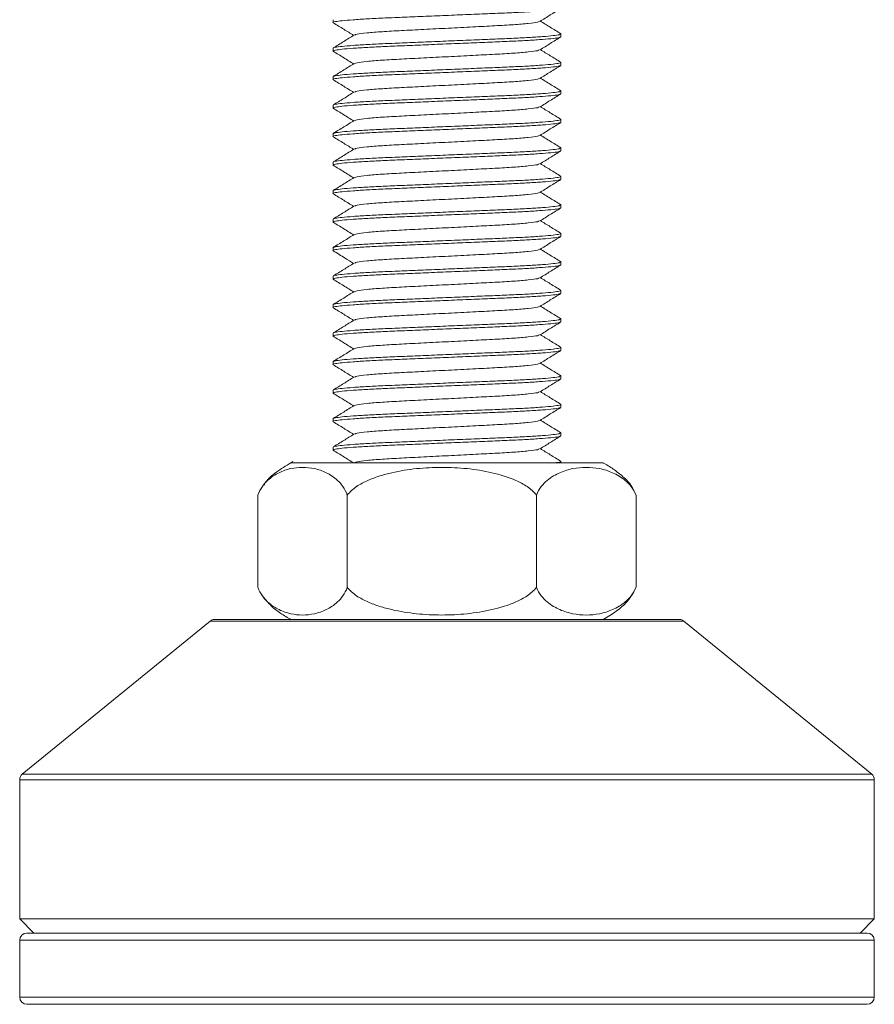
# Model space of a CAD drawing. Header units: millimetres. Extents: x 119 to 206, y 60 to 181.
# Tile 1 of 5: x 119 to 149, y 60 to 94. Entities that reach past the tile are written whole.
import ezdxf

# ---------------------------------------------------------------- set-up
doc = ezdxf.new("R2010")
doc.units = ezdxf.units.MM

msp = doc.modelspace()

# ---------------------------------------------------------------- linework, layer by layer
at = {"color": 7, "linetype": 'Continuous', "lineweight": 15}
for p, q in [((130.325, 94.428), (130.325, 94.328)), ((138.304, 93.938), (138.324, 93.931)), ((138.325, 93.828), (138.325, 93.928)), ((130.325, 93.431), (130.33, 93.428)), ((130.325, 93.428), (130.325, 93.328)), ((138.325, 92.828), (138.325, 92.928)), ((130.325, 92.431), (130.33, 92.428)), ((130.325, 92.428), (130.325, 92.328)), ((138.304, 91.938), (138.324, 91.931)), ((138.325, 91.828), (138.325, 91.928)), ((130.325, 91.431), (130.33, 91.428)), ((130.325, 91.428), (130.325, 91.328)), ((138.305, 90.937), (138.324, 90.931)), ((138.325, 90.828), (138.325, 90.928)), ((130.325, 90.431), (130.33, 90.428)), ((130.325, 90.428), (130.325, 90.328)), ((138.305, 89.937), (138.324, 89.931)), ((138.325, 89.828), (138.325, 89.928)), ((130.325, 89.431), (130.33, 89.428)), ((130.325, 89.428), (130.325, 89.328)), ((138.325, 88.828), (138.325, 88.928)), ((130.325, 88.431), (130.33, 88.428)), ((130.325, 88.428), (130.325, 88.328)), ((138.303, 87.938), (138.324, 87.931)), ((138.325, 87.828), (138.325, 87.928)), ((130.325, 87.431), (130.33, 87.428)), ((130.325, 87.428), (130.325, 87.328)), ((138.305, 86.937), (138.324, 86.931)), ((138.325, 86.828), (138.325, 86.928)), ((130.325, 86.431), (130.33, 86.428)), ((130.325, 86.428), (130.325, 86.328)), ((138.304, 85.938), (138.324, 85.931)), ((138.325, 85.828), (138.325, 85.928)), ((130.325, 85.431), (130.33, 85.428)), ((130.325, 85.428), (130.325, 85.328)), ((138.302, 84.938), (138.324, 84.931)), ((138.325, 84.828), (138.325, 84.928)), ((130.325, 84.431), (130.33, 84.428)), ((130.325, 84.428), (130.325, 84.328)), ((138.325, 83.828), (138.325, 83.928)), ((130.325, 83.431), (130.33, 83.428)), ((130.325, 83.428), (130.325, 83.328)), ((138.305, 82.937), (138.324, 82.931)), ((138.325, 82.828), (138.325, 82.928)), ((130.325, 82.431), (130.33, 82.428)), ((130.325, 82.428), (130.325, 82.328)), ((138.305, 81.937), (138.324, 81.931)), ((138.325, 81.828), (138.325, 81.928)), ((130.325, 81.431), (130.33, 81.428)), ((130.325, 81.428), (130.325, 81.328)), ((138.304, 80.938), (138.324, 80.931)), ((138.325, 80.828), (138.325, 80.928)), ((130.325, 80.431), (130.33, 80.428)), ((130.325, 80.428), (130.325, 80.328)), ((138.325, 79.828), (138.325, 79.928)), ((130.325, 79.431), (130.33, 79.428)), ((130.325, 79.428), (130.325, 79.328)), ((139.813, 78.881), (128.837, 78.881)), ((138.304, 78.937), (138.324, 78.931)), ((138.325, 78.881), (138.325, 78.928)), ((127.689, 77.745), (127.689, 74.516)), ((127.827, 78.014), (127.794, 77.97)), ((130.826, 77.745), (130.826, 74.516)), ((137.462, 77.745), (137.462, 74.516)), ((140.849, 77.963), (140.961, 77.745)), ((140.961, 77.745), (140.961, 74.516)), ((140.823, 74.247), (140.961, 74.516)), ((126.006, 73.324), (119.417, 67.956)), ((126.164, 73.381), (134.325, 73.381)), ((134.325, 73.381), (142.486, 73.381)), ((149.233, 67.956), (142.644, 73.324)), ((119.325, 67.762), (119.325, 62.881)), ((149.325, 62.881), (149.325, 67.762)), ((119.325, 62.881), (119.825, 62.381)), ((119.325, 62.881), (149.325, 62.881)), ((148.825, 62.381), (149.325, 62.881)), ((119.575, 62.381), (134.325, 62.381)), ((134.325, 62.381), (149.075, 62.381)), ((119.325, 62.131), (119.325, 60.131)), ((149.325, 60.131), (149.325, 62.131)), ((134.325, 59.881), (119.575, 59.881)), ((149.075, 59.881), (134.325, 59.881))]:
    msp.add_line(p, q, dxfattribs=at)
at = {"color": 8, "linetype": 'Continuous', "lineweight": 15}
for p, q in [((134.325, 73.324), (126.006, 73.324)), ((142.644, 73.324), (134.325, 73.324)), ((134.325, 67.762), (119.325, 67.762)), ((119.417, 67.956), (134.325, 67.956)), ((134.325, 67.956), (149.233, 67.956)), ((149.325, 67.762), (134.325, 67.762)), ((134.325, 62.131), (119.325, 62.131)), ((149.325, 62.131), (134.325, 62.131)), ((119.325, 60.131), (134.325, 60.131)), ((134.325, 60.131), (149.325, 60.131))]:
    msp.add_line(p, q, dxfattribs=at)
at = {"color": 7, "linetype": 'Continuous', "lineweight": 15}
for centre, start, end in [((126.164, 73.131), 90, 129.1737), ((142.486, 73.131), 50.8263, 90), ((119.575, 67.762), 129.1737, 180), ((149.075, 67.762), 0, 50.8263), ((119.575, 62.131), 90, 180), ((149.075, 62.131), 0, 90), ((119.575, 60.131), 180, 270), ((149.075, 60.131), 270, 0)]:
    msp.add_arc(centre, 0.25, start, end, dxfattribs=at)
for points, knots in [([(138.3, 94.819), (138.292, 94.813), (138.271, 94.798), (138.066, 94.769), (137.704, 94.736), (137.204, 94.703), (136.606, 94.673), (135.926, 94.645), (135.178, 94.614), (134.383, 94.581), (133.586, 94.547), (132.832, 94.516), (132.141, 94.488), (131.528, 94.458), (131.013, 94.425), (130.622, 94.392), (130.397, 94.359), (130.304, 94.34), (130.328, 94.329), (130.33, 94.328)], [0, 0, 0, 0, 0.037962, 0.102247, 0.167394, 0.232107, 0.295142, 0.356793, 0.420516, 0.485518, 0.550519, 0.614243, 0.675893, 0.738928, 0.803641, 0.868788, 0.933073, 0.995301, 1, 1, 1, 1]), ([(137.584, 94.367), (137.707, 94.443), (137.951, 94.594), (138.195, 94.744), (138.318, 94.82)], [0, 0, 0, 0, 0.499909, 1, 1, 1, 1]), ([(130.334, 94.319), (130.456, 94.243), (130.694, 94.097), (130.932, 93.95), (131.048, 93.878)], [0, 0, 0, 0, 0.5134861, 1, 1, 1, 1]), ([(137.56, 94.367), (137.547, 94.358), (137.513, 94.337), (137.207, 94.297), (136.694, 94.253), (136.018, 94.214), (135.232, 94.175), (134.373, 94.131), (133.511, 94.086), (132.715, 94.047), (132.024, 94.008), (131.489, 93.964), (131.153, 93.923), (131.104, 93.899), (131.084, 93.889)], [0, 0, 0, 0, 0.056282, 0.145205, 0.234129, 0.320008, 0.405887, 0.49481, 0.583734, 0.669613, 0.755492, 0.844415, 0.933339, 1, 1, 1, 1]), ([(138.318, 93.937), (138.196, 94.013), (137.957, 94.16), (137.718, 94.307), (137.602, 94.378)], [0, 0, 0, 0, 0.512355, 1, 1, 1, 1]), ([(138.301, 93.82), (138.293, 93.814), (138.272, 93.798), (138.066, 93.769), (137.704, 93.736), (137.204, 93.703), (136.606, 93.673), (135.926, 93.645), (135.178, 93.614), (134.383, 93.581), (133.586, 93.547), (132.832, 93.516), (132.141, 93.488), (131.528, 93.458), (131.013, 93.425), (130.622, 93.392), (130.397, 93.359), (130.304, 93.34), (130.328, 93.329), (130.33, 93.328)], [0, 0, 0, 0, 0.03875, 0.102983, 0.168076, 0.232736, 0.295719, 0.35732, 0.420991, 0.485939, 0.550887, 0.614559, 0.676159, 0.739142, 0.803802, 0.868896, 0.933128, 0.995305, 1, 1, 1, 1]), ([(131.065, 93.889), (130.943, 93.814), (130.698, 93.663), (130.454, 93.512), (130.332, 93.437)], [0, 0, 0, 0, 0.499911, 1, 1, 1, 1]), ([(138.32, 93.928), (138.31, 93.92), (138.288, 93.901), (138.068, 93.869), (137.703, 93.836), (137.205, 93.803), (136.606, 93.773), (135.926, 93.745), (135.178, 93.714), (134.383, 93.681), (133.586, 93.647), (132.832, 93.616), (132.141, 93.588), (131.528, 93.558), (131.011, 93.525), (130.627, 93.492), (130.394, 93.462), (130.359, 93.445), (130.345, 93.437)], [0, 0, 0, 0, 0.057495, 0.121743, 0.186852, 0.251527, 0.314525, 0.376141, 0.439827, 0.504791, 0.569755, 0.633441, 0.695056, 0.758054, 0.82273, 0.887839, 0.952087, 1, 1, 1, 1]), ([(137.585, 93.368), (137.707, 93.443), (137.952, 93.594), (138.196, 93.745), (138.318, 93.82)], [0, 0, 0, 0, 0.4999105, 1, 1, 1, 1]), ([(130.332, 93.32), (130.454, 93.244), (130.693, 93.097), (130.931, 92.95), (131.048, 92.878)], [0, 0, 0, 0, 0.512417, 1, 1, 1, 1]), ([(137.561, 93.367), (137.548, 93.359), (137.514, 93.337), (137.207, 93.297), (136.694, 93.253), (136.018, 93.214), (135.232, 93.175), (134.373, 93.131), (133.511, 93.086), (132.715, 93.047), (132.024, 93.008), (131.489, 92.964), (131.153, 92.923), (131.105, 92.9), (131.084, 92.89)], [0, 0, 0, 0, 0.057154, 0.146041, 0.234928, 0.320772, 0.406616, 0.495503, 0.58439, 0.670234, 0.756078, 0.844965, 0.933853, 1, 1, 1, 1]), ([(138.316, 92.938), (138.193, 93.014), (137.956, 93.16), (137.718, 93.307), (137.602, 93.378)], [0, 0, 0, 0, 0.513821, 1, 1, 1, 1]), ([(138.299, 92.819), (138.291, 92.813), (138.27, 92.797), (138.066, 92.769), (137.704, 92.736), (137.204, 92.703), (136.606, 92.673), (135.926, 92.645), (135.178, 92.614), (134.383, 92.581), (133.586, 92.547), (132.832, 92.516), (132.141, 92.488), (131.528, 92.458), (131.013, 92.425), (130.622, 92.392), (130.397, 92.359), (130.304, 92.34), (130.328, 92.329), (130.33, 92.328)], [0, 0, 0, 0, 0.0364405, 0.1008274, 0.1660773, 0.2308928, 0.294027, 0.3557754, 0.4195995, 0.484704, 0.5498084, 0.6136325, 0.6753809, 0.7385152, 0.8033307, 0.8685805, 0.9329674, 0.9952933, 1, 1, 1, 1]), ([(131.065, 92.889), (130.943, 92.814), (130.699, 92.663), (130.454, 92.513), (130.332, 92.437)], [0, 0, 0, 0, 0.499915, 1, 1, 1, 1]), ([(138.32, 92.928), (138.31, 92.92), (138.288, 92.901), (138.068, 92.869), (137.703, 92.836), (137.205, 92.803), (136.606, 92.773), (135.926, 92.745), (135.178, 92.714), (134.383, 92.681), (133.586, 92.647), (132.832, 92.616), (132.141, 92.588), (131.528, 92.558), (131.011, 92.525), (130.628, 92.492), (130.395, 92.462), (130.36, 92.445), (130.345, 92.438)], [0, 0, 0, 0, 0.0575273, 0.1218115, 0.1869573, 0.2516694, 0.314703, 0.3763529, 0.4400752, 0.5050758, 0.5700764, 0.6337986, 0.6954486, 0.7584821, 0.8231942, 0.88834, 0.9526242, 1, 1, 1, 1]), ([(137.583, 92.367), (137.706, 92.442), (137.95, 92.593), (138.194, 92.744), (138.317, 92.819)], [0, 0, 0, 0, 0.499924, 1, 1, 1, 1]), ([(130.332, 92.32), (130.454, 92.244), (130.693, 92.097), (130.931, 91.95), (131.048, 91.878)], [0, 0, 0, 0, 0.512371, 1, 1, 1, 1]), ([(137.559, 92.366), (137.546, 92.358), (137.512, 92.336), (137.207, 92.297), (136.694, 92.253), (136.018, 92.214), (135.232, 92.175), (134.373, 92.131), (133.511, 92.086), (132.715, 92.047), (132.024, 92.008), (131.49, 91.964), (131.155, 91.923), (131.107, 91.9), (131.086, 91.89)], [0, 0, 0, 0, 0.055251, 0.144449, 0.233646, 0.319789, 0.405932, 0.49513, 0.584327, 0.67047, 0.756614, 0.845811, 0.935008, 1, 1, 1, 1]), ([(138.318, 91.937), (138.195, 92.013), (137.957, 92.16), (137.718, 92.307), (137.602, 92.378)], [0, 0, 0, 0, 0.512435, 1, 1, 1, 1]), ([(138.32, 91.928), (138.31, 91.92), (138.288, 91.901), (138.068, 91.869), (137.703, 91.836), (137.205, 91.803), (136.606, 91.773), (135.926, 91.745), (135.178, 91.714), (134.383, 91.681), (133.586, 91.647), (132.832, 91.616), (132.141, 91.588), (131.528, 91.558), (131.011, 91.525), (130.628, 91.492), (130.396, 91.462), (130.362, 91.445), (130.347, 91.438)], [0, 0, 0, 0, 0.057607, 0.12198, 0.187216, 0.252017, 0.315138, 0.376873, 0.440684, 0.505774, 0.570865, 0.634675, 0.69641, 0.759531, 0.824333, 0.889568, 0.953941, 1, 1, 1, 1]), ([(138.299, 91.819), (138.291, 91.813), (138.27, 91.797), (138.066, 91.769), (137.704, 91.736), (137.204, 91.703), (136.606, 91.673), (135.926, 91.645), (135.178, 91.614), (134.383, 91.581), (133.586, 91.547), (132.832, 91.516), (132.141, 91.488), (131.528, 91.458), (131.013, 91.425), (130.622, 91.392), (130.397, 91.359), (130.304, 91.34), (130.328, 91.329), (130.33, 91.328)], [0, 0, 0, 0, 0.036545, 0.100924, 0.166167, 0.230976, 0.294103, 0.355845, 0.419662, 0.48476, 0.549857, 0.613674, 0.675416, 0.738543, 0.803352, 0.868595, 0.932975, 0.995294, 1, 1, 1, 1]), ([(131.066, 91.89), (130.944, 91.815), (130.7, 91.664), (130.455, 91.513), (130.333, 91.438)], [0, 0, 0, 0, 0.499916, 1, 1, 1, 1]), ([(137.583, 91.367), (137.706, 91.442), (137.95, 91.593), (138.194, 91.744), (138.317, 91.819)], [0, 0, 0, 0, 0.499917, 1, 1, 1, 1]), ([(130.332, 91.32), (130.454, 91.245), (130.693, 91.097), (130.931, 90.95), (131.048, 90.878)], [0, 0, 0, 0, 0.512079, 1, 1, 1, 1]), ([(137.559, 91.366), (137.546, 91.358), (137.512, 91.336), (137.207, 91.297), (136.694, 91.253), (136.018, 91.214), (135.232, 91.175), (134.373, 91.131), (133.511, 91.086), (132.715, 91.047), (132.024, 91.008), (131.49, 90.964), (131.156, 90.923), (131.107, 90.9), (131.087, 90.891)], [0, 0, 0, 0, 0.055196, 0.144477, 0.233758, 0.319982, 0.406206, 0.495487, 0.584768, 0.670992, 0.757216, 0.846497, 0.935778, 1, 1, 1, 1]), ([(138.318, 90.937), (138.196, 91.012), (137.957, 91.159), (137.718, 91.307), (137.602, 91.378)], [0, 0, 0, 0, 0.5122947, 1, 1, 1, 1]), ([(131.067, 90.89), (130.945, 90.815), (130.701, 90.664), (130.456, 90.514), (130.334, 90.438)], [0, 0, 0, 0, 0.499923, 1, 1, 1, 1]), ([(138.32, 90.928), (138.31, 90.92), (138.288, 90.901), (138.068, 90.869), (137.703, 90.836), (137.205, 90.803), (136.606, 90.773), (135.926, 90.745), (135.178, 90.714), (134.383, 90.681), (133.586, 90.647), (132.832, 90.616), (132.141, 90.588), (131.528, 90.558), (131.011, 90.525), (130.628, 90.492), (130.397, 90.462), (130.363, 90.446), (130.349, 90.439)], [0, 0, 0, 0, 0.0576631, 0.1220991, 0.1873986, 0.2522635, 0.3154459, 0.3772414, 0.4411141, 0.5062682, 0.5714222, 0.6352949, 0.6970904, 0.7602728, 0.8251377, 0.8904373, 0.9548732, 1, 1, 1, 1]), ([(138.3, 90.819), (138.292, 90.813), (138.271, 90.798), (138.066, 90.769), (137.704, 90.736), (137.204, 90.703), (136.606, 90.673), (135.926, 90.645), (135.178, 90.614), (134.383, 90.581), (133.586, 90.547), (132.832, 90.516), (132.141, 90.488), (131.528, 90.458), (131.013, 90.425), (130.622, 90.392), (130.397, 90.359), (130.304, 90.34), (130.328, 90.329), (130.33, 90.328)], [0, 0, 0, 0, 0.037629, 0.101936, 0.167106, 0.231841, 0.294898, 0.35657, 0.420315, 0.485339, 0.550364, 0.614109, 0.675781, 0.738838, 0.803573, 0.868743, 0.93305, 0.995299, 1, 1, 1, 1]), ([(137.584, 90.367), (137.706, 90.443), (137.951, 90.593), (138.195, 90.744), (138.317, 90.819)], [0, 0, 0, 0, 0.499917, 1, 1, 1, 1]), ([(130.334, 90.319), (130.456, 90.243), (130.694, 90.097), (130.932, 89.95), (131.048, 89.878)], [0, 0, 0, 0, 0.5135, 1, 1, 1, 1]), ([(137.56, 90.367), (137.547, 90.358), (137.513, 90.337), (137.207, 90.297), (136.694, 90.253), (136.018, 90.214), (135.232, 90.175), (134.373, 90.131), (133.511, 90.086), (132.715, 90.047), (132.024, 90.008), (131.489, 89.964), (131.153, 89.923), (131.104, 89.899), (131.084, 89.889)], [0, 0, 0, 0, 0.056158, 0.145096, 0.234034, 0.319927, 0.40582, 0.494758, 0.583696, 0.669589, 0.755482, 0.84442, 0.933358, 1, 1, 1, 1]), ([(138.318, 89.937), (138.196, 90.013), (137.957, 90.16), (137.718, 90.307), (137.602, 90.378)], [0, 0, 0, 0, 0.512289, 1, 1, 1, 1]), ([(131.065, 89.889), (130.943, 89.814), (130.698, 89.663), (130.454, 89.512), (130.332, 89.437)], [0, 0, 0, 0, 0.499914, 1, 1, 1, 1]), ([(138.32, 89.928), (138.31, 89.92), (138.288, 89.901), (138.068, 89.869), (137.703, 89.836), (137.205, 89.803), (136.606, 89.773), (135.926, 89.745), (135.178, 89.714), (134.383, 89.681), (133.586, 89.647), (132.832, 89.616), (132.141, 89.588), (131.528, 89.558), (131.011, 89.525), (130.627, 89.492), (130.394, 89.462), (130.36, 89.445), (130.345, 89.437)], [0, 0, 0, 0, 0.0575011, 0.1217561, 0.1868723, 0.2515549, 0.3145599, 0.3761817, 0.439875, 0.5048461, 0.5698171, 0.6335104, 0.6951323, 0.7581372, 0.8228199, 0.8879361, 0.952191, 1, 1, 1, 1]), ([(138.301, 89.82), (138.293, 89.814), (138.272, 89.798), (138.066, 89.769), (137.704, 89.736), (137.204, 89.703), (136.606, 89.673), (135.926, 89.645), (135.178, 89.614), (134.383, 89.581), (133.586, 89.547), (132.832, 89.516), (132.141, 89.488), (131.528, 89.458), (131.013, 89.425), (130.622, 89.392), (130.397, 89.359), (130.304, 89.34), (130.328, 89.329), (130.33, 89.328)], [0, 0, 0, 0, 0.0385575, 0.1028029, 0.1679094, 0.2325825, 0.2955781, 0.3571908, 0.4208747, 0.4858361, 0.5507975, 0.6144814, 0.6760941, 0.7390897, 0.8037628, 0.8688693, 0.9331147, 0.9953036, 1, 1, 1, 1]), ([(137.585, 89.368), (137.707, 89.443), (137.951, 89.594), (138.196, 89.745), (138.318, 89.82)], [0, 0, 0, 0, 0.499907, 1, 1, 1, 1]), ([(130.332, 89.32), (130.455, 89.244), (130.693, 89.097), (130.932, 88.95), (131.048, 88.878)], [0, 0, 0, 0, 0.512839, 1, 1, 1, 1]), ([(137.561, 89.367), (137.548, 89.359), (137.514, 89.337), (137.207, 89.297), (136.694, 89.253), (136.018, 89.214), (135.232, 89.175), (134.373, 89.131), (133.511, 89.086), (132.715, 89.047), (132.024, 89.008), (131.489, 88.964), (131.153, 88.923), (131.105, 88.9), (131.084, 88.89)], [0, 0, 0, 0, 0.056867, 0.145773, 0.234679, 0.320541, 0.406404, 0.49531, 0.584216, 0.670079, 0.755941, 0.844847, 0.933753, 1, 1, 1, 1]), ([(138.316, 88.938), (138.194, 89.014), (137.956, 89.16), (137.718, 89.307), (137.602, 89.378)], [0, 0, 0, 0, 0.513651, 1, 1, 1, 1]), ([(138.3, 88.819), (138.292, 88.813), (138.271, 88.798), (138.066, 88.769), (137.704, 88.736), (137.204, 88.703), (136.606, 88.673), (135.926, 88.645), (135.178, 88.614), (134.383, 88.581), (133.586, 88.547), (132.832, 88.516), (132.141, 88.488), (131.528, 88.458), (131.013, 88.425), (130.622, 88.392), (130.397, 88.359), (130.304, 88.34), (130.328, 88.329), (130.33, 88.328)], [0, 0, 0, 0, 0.03799, 0.1022734, 0.1674183, 0.2321296, 0.2951623, 0.3568114, 0.4205329, 0.4855326, 0.5505324, 0.6142538, 0.6759029, 0.7389357, 0.8036469, 0.8687919, 0.9330752, 0.9953009, 1, 1, 1, 1]), ([(131.065, 88.889), (130.943, 88.814), (130.699, 88.663), (130.454, 88.513), (130.332, 88.437)], [0, 0, 0, 0, 0.4999118, 1, 1, 1, 1]), ([(138.32, 88.928), (138.31, 88.92), (138.288, 88.901), (138.068, 88.869), (137.703, 88.836), (137.205, 88.803), (136.606, 88.773), (135.926, 88.745), (135.178, 88.714), (134.383, 88.681), (133.586, 88.647), (132.832, 88.616), (132.141, 88.588), (131.528, 88.558), (131.011, 88.525), (130.628, 88.492), (130.394, 88.462), (130.36, 88.445), (130.345, 88.437)], [0, 0, 0, 0, 0.0575182, 0.1217921, 0.1869275, 0.2516293, 0.3146529, 0.376293, 0.4400051, 0.5049954, 0.5699856, 0.6336978, 0.6953379, 0.7583614, 0.8230633, 0.8881987, 0.9524726, 1, 1, 1, 1]), ([(137.585, 88.368), (137.707, 88.443), (137.951, 88.594), (138.196, 88.744), (138.318, 88.82)], [0, 0, 0, 0, 0.499921, 1, 1, 1, 1]), ([(130.332, 88.32), (130.454, 88.244), (130.693, 88.097), (130.931, 87.95), (131.048, 87.878)], [0, 0, 0, 0, 0.5125922, 1, 1, 1, 1]), ([(137.561, 88.367), (137.547, 88.359), (137.514, 88.337), (137.207, 88.297), (136.694, 88.253), (136.018, 88.214), (135.232, 88.175), (134.373, 88.131), (133.511, 88.086), (132.715, 88.047), (132.024, 88.008), (131.489, 87.964), (131.153, 87.923), (131.105, 87.9), (131.084, 87.89)], [0, 0, 0, 0, 0.056653, 0.145582, 0.23451, 0.320393, 0.406277, 0.495205, 0.584133, 0.670017, 0.7559, 0.844828, 0.933757, 1, 1, 1, 1]), ([(138.317, 87.938), (138.195, 88.013), (137.956, 88.16), (137.718, 88.307), (137.602, 88.378)], [0, 0, 0, 0, 0.512901, 1, 1, 1, 1]), ([(138.298, 87.818), (138.291, 87.813), (138.269, 87.797), (138.065, 87.769), (137.704, 87.736), (137.204, 87.703), (136.606, 87.673), (135.926, 87.645), (135.178, 87.614), (134.383, 87.581), (133.586, 87.547), (132.832, 87.516), (132.141, 87.488), (131.528, 87.458), (131.013, 87.425), (130.622, 87.392), (130.397, 87.359), (130.304, 87.34), (130.328, 87.329), (130.33, 87.328)], [0, 0, 0, 0, 0.035916, 0.100338, 0.165623, 0.230474, 0.293643, 0.355425, 0.419283, 0.484423, 0.549563, 0.613422, 0.675204, 0.738373, 0.803224, 0.868509, 0.932931, 0.995291, 1, 1, 1, 1]), ([(131.065, 87.889), (130.943, 87.814), (130.699, 87.663), (130.454, 87.513), (130.332, 87.437)], [0, 0, 0, 0, 0.499919, 1, 1, 1, 1]), ([(138.32, 87.928), (138.31, 87.92), (138.288, 87.901), (138.068, 87.869), (137.703, 87.836), (137.205, 87.803), (136.606, 87.773), (135.926, 87.745), (135.178, 87.714), (134.383, 87.681), (133.586, 87.647), (132.832, 87.616), (132.141, 87.588), (131.528, 87.558), (131.011, 87.525), (130.628, 87.492), (130.395, 87.462), (130.36, 87.445), (130.346, 87.438)], [0, 0, 0, 0, 0.057531, 0.121819, 0.186968, 0.251684, 0.314721, 0.376375, 0.440101, 0.505106, 0.57011, 0.633836, 0.69549, 0.758527, 0.823243, 0.888392, 0.95268, 1, 1, 1, 1]), ([(137.583, 87.367), (137.705, 87.442), (137.949, 87.593), (138.194, 87.743), (138.316, 87.819)], [0, 0, 0, 0, 0.4999174, 1, 1, 1, 1]), ([(130.331, 87.32), (130.454, 87.245), (130.693, 87.097), (130.931, 86.95), (131.048, 86.878)], [0, 0, 0, 0, 0.512064, 1, 1, 1, 1]), ([(137.558, 87.366), (137.545, 87.358), (137.512, 87.336), (137.207, 87.297), (136.694, 87.253), (136.018, 87.214), (135.232, 87.175), (134.373, 87.131), (133.511, 87.086), (132.715, 87.047), (132.024, 87.008), (131.49, 86.964), (131.156, 86.923), (131.108, 86.9), (131.088, 86.891)], [0, 0, 0, 0, 0.054599, 0.143973, 0.233347, 0.319661, 0.405975, 0.495349, 0.584723, 0.671037, 0.757352, 0.846726, 0.9361, 1, 1, 1, 1]), ([(138.318, 86.937), (138.196, 87.012), (137.957, 87.159), (137.718, 87.307), (137.602, 87.378)], [0, 0, 0, 0, 0.5122, 1, 1, 1, 1]), ([(138.3, 86.819), (138.292, 86.813), (138.271, 86.798), (138.066, 86.769), (137.704, 86.736), (137.204, 86.703), (136.606, 86.673), (135.926, 86.645), (135.178, 86.614), (134.383, 86.581), (133.586, 86.547), (132.832, 86.516), (132.141, 86.488), (131.528, 86.458), (131.013, 86.425), (130.622, 86.392), (130.397, 86.359), (130.304, 86.34), (130.328, 86.329), (130.33, 86.328)], [0, 0, 0, 0, 0.038073, 0.102351, 0.16749, 0.232196, 0.295223, 0.356867, 0.420583, 0.485577, 0.550571, 0.614287, 0.675931, 0.738958, 0.803664, 0.868803, 0.933081, 0.995301, 1, 1, 1, 1]), ([(131.067, 86.89), (130.945, 86.815), (130.701, 86.664), (130.456, 86.514), (130.334, 86.438)], [0, 0, 0, 0, 0.499918, 1, 1, 1, 1]), ([(138.32, 86.928), (138.31, 86.92), (138.288, 86.901), (138.068, 86.869), (137.703, 86.836), (137.205, 86.803), (136.606, 86.773), (135.926, 86.745), (135.178, 86.714), (134.383, 86.681), (133.586, 86.647), (132.832, 86.616), (132.141, 86.588), (131.528, 86.558), (131.011, 86.525), (130.628, 86.492), (130.397, 86.462), (130.363, 86.446), (130.349, 86.439)], [0, 0, 0, 0, 0.057678, 0.12213, 0.187447, 0.252328, 0.315527, 0.377338, 0.441227, 0.506397, 0.571568, 0.635457, 0.697268, 0.760467, 0.825348, 0.890665, 0.955117, 1, 1, 1, 1]), ([(137.585, 86.368), (137.707, 86.443), (137.951, 86.594), (138.196, 86.744), (138.318, 86.82)], [0, 0, 0, 0, 0.49992, 1, 1, 1, 1]), ([(138.318, 85.937), (138.195, 86.013), (137.957, 86.16), (137.718, 86.307), (137.602, 86.378)], [0, 0, 0, 0, 0.51245, 1, 1, 1, 1]), ([(130.333, 86.319), (130.47, 86.234), (130.709, 86.088), (130.947, 85.941), (131.048, 85.878)], [0, 0, 0, 0, 0.5767907, 1, 1, 1, 1]), ([(137.561, 86.367), (137.547, 86.359), (137.514, 86.337), (137.207, 86.297), (136.694, 86.253), (136.018, 86.214), (135.232, 86.175), (134.373, 86.131), (133.511, 86.086), (132.715, 86.047), (132.024, 86.008), (131.489, 85.964), (131.153, 85.923), (131.105, 85.9), (131.084, 85.89)], [0, 0, 0, 0, 0.056707, 0.145625, 0.234544, 0.320418, 0.406292, 0.49521, 0.584129, 0.670003, 0.755877, 0.844796, 0.933714, 1, 1, 1, 1]), ([(138.3, 85.819), (138.292, 85.813), (138.271, 85.798), (138.066, 85.769), (137.704, 85.736), (137.204, 85.703), (136.606, 85.673), (135.926, 85.645), (135.178, 85.614), (134.383, 85.581), (133.586, 85.547), (132.832, 85.516), (132.141, 85.488), (131.528, 85.458), (131.013, 85.425), (130.622, 85.392), (130.397, 85.359), (130.304, 85.34), (130.328, 85.329), (130.33, 85.328)], [0, 0, 0, 0, 0.0380832, 0.1023603, 0.1674989, 0.2322039, 0.2952306, 0.3568737, 0.420589, 0.4855824, 0.5505759, 0.6142912, 0.6759343, 0.7389609, 0.8036659, 0.8688046, 0.9330817, 0.9953013, 1, 1, 1, 1]), ([(131.065, 85.889), (130.943, 85.814), (130.699, 85.663), (130.454, 85.513), (130.332, 85.437)], [0, 0, 0, 0, 0.499919, 1, 1, 1, 1]), ([(138.32, 85.928), (138.31, 85.92), (138.288, 85.901), (138.068, 85.869), (137.703, 85.836), (137.205, 85.803), (136.606, 85.773), (135.926, 85.745), (135.178, 85.714), (134.383, 85.681), (133.586, 85.647), (132.832, 85.616), (132.141, 85.588), (131.528, 85.558), (131.011, 85.525), (130.628, 85.492), (130.395, 85.462), (130.36, 85.445), (130.345, 85.438)], [0, 0, 0, 0, 0.057528, 0.121813, 0.186959, 0.251672, 0.314707, 0.376357, 0.44008, 0.505082, 0.570083, 0.633806, 0.695457, 0.758491, 0.823204, 0.888351, 0.952636, 1, 1, 1, 1]), ([(137.584, 85.367), (137.707, 85.443), (137.951, 85.594), (138.196, 85.744), (138.318, 85.82)], [0, 0, 0, 0, 0.4999078, 1, 1, 1, 1]), ([(137.56, 85.367), (137.547, 85.359), (137.514, 85.337), (137.207, 85.297), (136.694, 85.253), (136.018, 85.214), (135.232, 85.175), (134.373, 85.131), (133.511, 85.086), (132.715, 85.047), (132.024, 85.008), (131.489, 84.964), (131.153, 84.923), (131.105, 84.9), (131.084, 84.89)], [0, 0, 0, 0, 0.056396, 0.145329, 0.234263, 0.320151, 0.406039, 0.494972, 0.583905, 0.669794, 0.755682, 0.844615, 0.933548, 1, 1, 1, 1]), ([(138.317, 84.938), (138.194, 85.013), (137.956, 85.16), (137.718, 85.307), (137.602, 85.378)], [0, 0, 0, 0, 0.513256, 1, 1, 1, 1]), ([(130.333, 85.319), (130.456, 85.243), (130.694, 85.097), (130.932, 84.95), (131.048, 84.878)], [0, 0, 0, 0, 0.513394, 1, 1, 1, 1]), ([(138.301, 84.82), (138.293, 84.814), (138.272, 84.798), (138.066, 84.769), (137.704, 84.736), (137.204, 84.703), (136.606, 84.673), (135.926, 84.645), (135.178, 84.614), (134.383, 84.581), (133.586, 84.547), (132.832, 84.516), (132.141, 84.488), (131.528, 84.458), (131.013, 84.425), (130.622, 84.392), (130.397, 84.359), (130.304, 84.34), (130.328, 84.329), (130.33, 84.328)], [0, 0, 0, 0, 0.038705, 0.102941, 0.168037, 0.232701, 0.295686, 0.35729, 0.420964, 0.485915, 0.550867, 0.614541, 0.676144, 0.73913, 0.803793, 0.868889, 0.933125, 0.995304, 1, 1, 1, 1]), ([(131.065, 84.889), (130.943, 84.814), (130.699, 84.663), (130.454, 84.512), (130.332, 84.437)], [0, 0, 0, 0, 0.4999103, 1, 1, 1, 1]), ([(138.32, 84.928), (138.31, 84.92), (138.288, 84.901), (138.068, 84.869), (137.703, 84.836), (137.205, 84.803), (136.606, 84.773), (135.926, 84.745), (135.178, 84.714), (134.383, 84.681), (133.586, 84.647), (132.832, 84.616), (132.141, 84.588), (131.528, 84.558), (131.011, 84.525), (130.627, 84.492), (130.394, 84.462), (130.36, 84.445), (130.345, 84.437)], [0, 0, 0, 0, 0.057506, 0.121765, 0.186887, 0.251574, 0.314584, 0.376211, 0.439909, 0.504885, 0.569861, 0.633559, 0.695186, 0.758196, 0.822883, 0.888005, 0.952265, 1, 1, 1, 1]), ([(137.585, 84.368), (137.707, 84.443), (137.952, 84.594), (138.196, 84.745), (138.318, 84.82)], [0, 0, 0, 0, 0.499912, 1, 1, 1, 1]), ([(130.332, 84.32), (130.454, 84.244), (130.693, 84.097), (130.931, 83.95), (131.048, 83.878)], [0, 0, 0, 0, 0.5124929, 1, 1, 1, 1]), ([(137.561, 84.367), (137.548, 84.359), (137.514, 84.337), (137.207, 84.297), (136.694, 84.253), (136.018, 84.214), (135.232, 84.175), (134.373, 84.131), (133.511, 84.086), (132.715, 84.047), (132.024, 84.008), (131.489, 83.964), (131.153, 83.923), (131.104, 83.9), (131.084, 83.889)], [0, 0, 0, 0, 0.057127, 0.145981, 0.234835, 0.320646, 0.406457, 0.495311, 0.584165, 0.669976, 0.755787, 0.844641, 0.933494, 1, 1, 1, 1]), ([(138.316, 83.938), (138.194, 84.014), (137.956, 84.16), (137.718, 84.307), (137.602, 84.378)], [0, 0, 0, 0, 0.513533, 1, 1, 1, 1]), ([(138.298, 83.818), (138.291, 83.813), (138.27, 83.797), (138.066, 83.769), (137.704, 83.736), (137.204, 83.703), (136.606, 83.673), (135.926, 83.645), (135.178, 83.614), (134.383, 83.581), (133.586, 83.547), (132.832, 83.516), (132.141, 83.488), (131.528, 83.458), (131.013, 83.425), (130.622, 83.392), (130.397, 83.359), (130.304, 83.34), (130.328, 83.329), (130.33, 83.328)], [0, 0, 0, 0, 0.036179, 0.100584, 0.165851, 0.230684, 0.293836, 0.355601, 0.419442, 0.484564, 0.549686, 0.613528, 0.675293, 0.738444, 0.803277, 0.868545, 0.932949, 0.995292, 1, 1, 1, 1]), ([(131.065, 83.889), (130.943, 83.814), (130.699, 83.663), (130.454, 83.512), (130.332, 83.437)], [0, 0, 0, 0, 0.499921, 1, 1, 1, 1]), ([(138.32, 83.928), (138.31, 83.92), (138.288, 83.901), (138.068, 83.869), (137.703, 83.836), (137.205, 83.803), (136.606, 83.773), (135.926, 83.745), (135.178, 83.714), (134.383, 83.681), (133.586, 83.647), (132.832, 83.616), (132.141, 83.588), (131.528, 83.558), (131.011, 83.525), (130.628, 83.492), (130.394, 83.462), (130.36, 83.445), (130.345, 83.437)], [0, 0, 0, 0, 0.057516, 0.121788, 0.186922, 0.251622, 0.314643, 0.376282, 0.439992, 0.50498, 0.569968, 0.633679, 0.695317, 0.758339, 0.823038, 0.888172, 0.952444, 1, 1, 1, 1]), ([(137.583, 83.367), (137.705, 83.442), (137.95, 83.593), (138.194, 83.743), (138.316, 83.819)], [0, 0, 0, 0, 0.499922, 1, 1, 1, 1]), ([(130.332, 83.32), (130.454, 83.244), (130.693, 83.097), (130.931, 82.95), (131.048, 82.878)], [0, 0, 0, 0, 0.512286, 1, 1, 1, 1]), ([(137.558, 83.366), (137.546, 83.358), (137.512, 83.336), (137.207, 83.297), (136.694, 83.253), (136.018, 83.214), (135.232, 83.175), (134.373, 83.131), (133.511, 83.086), (132.715, 83.047), (132.024, 83.008), (131.49, 82.964), (131.156, 82.923), (131.108, 82.9), (131.088, 82.891)], [0, 0, 0, 0, 0.054989, 0.144304, 0.233619, 0.319876, 0.406134, 0.495449, 0.584764, 0.671022, 0.757279, 0.846594, 0.935909, 1, 1, 1, 1]), ([(138.318, 82.937), (138.196, 83.012), (137.957, 83.159), (137.718, 83.307), (137.602, 83.378)], [0, 0, 0, 0, 0.512199, 1, 1, 1, 1]), ([(138.32, 82.928), (138.31, 82.92), (138.288, 82.901), (138.068, 82.869), (137.703, 82.836), (137.205, 82.803), (136.606, 82.773), (135.926, 82.745), (135.178, 82.714), (134.383, 82.681), (133.586, 82.647), (132.832, 82.616), (132.141, 82.588), (131.528, 82.558), (131.011, 82.525), (130.628, 82.492), (130.397, 82.462), (130.363, 82.446), (130.349, 82.439)], [0, 0, 0, 0, 0.057661, 0.122095, 0.187393, 0.252256, 0.315436, 0.377229, 0.4411, 0.506252, 0.571404, 0.635275, 0.697068, 0.760249, 0.825111, 0.890409, 0.954843, 1, 1, 1, 1]), ([(138.299, 82.819), (138.291, 82.813), (138.27, 82.798), (138.066, 82.769), (137.704, 82.736), (137.204, 82.703), (136.606, 82.673), (135.926, 82.645), (135.178, 82.614), (134.383, 82.581), (133.586, 82.547), (132.832, 82.516), (132.141, 82.488), (131.528, 82.458), (131.013, 82.425), (130.622, 82.392), (130.397, 82.359), (130.304, 82.34), (130.328, 82.329), (130.33, 82.328)], [0, 0, 0, 0, 0.036793, 0.101156, 0.166382, 0.231174, 0.294285, 0.356011, 0.419812, 0.484892, 0.549973, 0.613774, 0.6755, 0.738611, 0.803403, 0.868629, 0.932992, 0.995295, 1, 1, 1, 1]), ([(131.067, 82.89), (130.945, 82.815), (130.701, 82.664), (130.456, 82.514), (130.334, 82.438)], [0, 0, 0, 0, 0.499916, 1, 1, 1, 1]), ([(137.584, 82.367), (137.706, 82.442), (137.95, 82.593), (138.195, 82.744), (138.317, 82.819)], [0, 0, 0, 0, 0.499917, 1, 1, 1, 1]), ([(130.332, 82.32), (130.454, 82.244), (130.693, 82.097), (130.931, 81.95), (131.048, 81.878)], [0, 0, 0, 0, 0.512166, 1, 1, 1, 1]), ([(137.559, 82.367), (137.546, 82.358), (137.513, 82.336), (137.207, 82.297), (136.694, 82.253), (136.018, 82.214), (135.232, 82.175), (134.373, 82.131), (133.511, 82.086), (132.715, 82.047), (132.024, 82.008), (131.49, 81.964), (131.154, 81.923), (131.106, 81.9), (131.085, 81.89)], [0, 0, 0, 0, 0.055377, 0.144497, 0.233617, 0.319686, 0.405754, 0.494874, 0.583994, 0.670063, 0.756132, 0.845252, 0.934372, 1, 1, 1, 1]), ([(138.318, 81.937), (138.196, 82.013), (137.957, 82.16), (137.718, 82.307), (137.602, 82.378)], [0, 0, 0, 0, 0.5124202, 1, 1, 1, 1]), ([(131.066, 81.89), (130.944, 81.814), (130.699, 81.664), (130.455, 81.513), (130.333, 81.438)], [0, 0, 0, 0, 0.499926, 1, 1, 1, 1]), ([(138.32, 81.928), (138.31, 81.92), (138.288, 81.901), (138.068, 81.869), (137.703, 81.836), (137.205, 81.803), (136.606, 81.773), (135.926, 81.745), (135.178, 81.714), (134.383, 81.681), (133.586, 81.647), (132.832, 81.616), (132.141, 81.588), (131.528, 81.558), (131.011, 81.525), (130.628, 81.492), (130.396, 81.462), (130.361, 81.445), (130.347, 81.438)], [0, 0, 0, 0, 0.0575836, 0.1219306, 0.1871401, 0.2519155, 0.3150108, 0.376721, 0.4405056, 0.5055697, 0.5706339, 0.6344185, 0.6961287, 0.759224, 0.8239994, 0.8892089, 0.9535559, 1, 1, 1, 1]), ([(138.3, 81.819), (138.292, 81.813), (138.271, 81.798), (138.066, 81.769), (137.704, 81.736), (137.204, 81.703), (136.606, 81.673), (135.926, 81.645), (135.178, 81.614), (134.383, 81.581), (133.586, 81.547), (132.832, 81.516), (132.141, 81.488), (131.528, 81.458), (131.013, 81.425), (130.622, 81.392), (130.397, 81.359), (130.304, 81.34), (130.328, 81.329), (130.33, 81.328)], [0, 0, 0, 0, 0.037689, 0.101993, 0.167158, 0.23189, 0.294942, 0.35661, 0.420352, 0.485372, 0.550392, 0.614133, 0.675802, 0.738854, 0.803586, 0.868751, 0.933054, 0.995299, 1, 1, 1, 1]), ([(137.584, 81.367), (137.706, 81.443), (137.951, 81.593), (138.195, 81.744), (138.318, 81.819)], [0, 0, 0, 0, 0.499912, 1, 1, 1, 1]), ([(130.334, 81.319), (130.456, 81.243), (130.694, 81.097), (130.932, 80.95), (131.048, 80.878)], [0, 0, 0, 0, 0.513558, 1, 1, 1, 1]), ([(137.56, 81.367), (137.547, 81.358), (137.513, 81.337), (137.207, 81.297), (136.694, 81.253), (136.018, 81.214), (135.232, 81.175), (134.373, 81.131), (133.511, 81.086), (132.715, 81.047), (132.024, 81.008), (131.489, 80.964), (131.153, 80.923), (131.104, 80.899), (131.084, 80.889)], [0, 0, 0, 0, 0.056094, 0.145038, 0.233983, 0.319883, 0.405782, 0.494727, 0.583672, 0.669571, 0.755471, 0.844415, 0.93336, 1, 1, 1, 1]), ([(138.318, 80.937), (138.195, 81.013), (137.957, 81.16), (137.718, 81.307), (137.602, 81.378)], [0, 0, 0, 0, 0.512473, 1, 1, 1, 1]), ([(131.065, 80.889), (130.943, 80.814), (130.698, 80.663), (130.454, 80.512), (130.332, 80.437)], [0, 0, 0, 0, 0.499911, 1, 1, 1, 1]), ([(138.32, 80.928), (138.31, 80.92), (138.288, 80.901), (138.068, 80.869), (137.703, 80.836), (137.205, 80.803), (136.606, 80.773), (135.926, 80.745), (135.178, 80.714), (134.383, 80.681), (133.586, 80.647), (132.832, 80.616), (132.141, 80.588), (131.528, 80.558), (131.011, 80.525), (130.627, 80.492), (130.394, 80.462), (130.36, 80.445), (130.345, 80.437)], [0, 0, 0, 0, 0.057496, 0.121745, 0.186856, 0.251533, 0.314532, 0.376149, 0.439836, 0.504802, 0.569767, 0.633455, 0.695071, 0.75807, 0.822747, 0.887858, 0.952107, 1, 1, 1, 1]), ([(138.301, 80.82), (138.293, 80.814), (138.272, 80.798), (138.066, 80.769), (137.704, 80.736), (137.204, 80.703), (136.606, 80.673), (135.926, 80.645), (135.178, 80.614), (134.383, 80.581), (133.586, 80.547), (132.832, 80.516), (132.141, 80.488), (131.528, 80.458), (131.013, 80.425), (130.622, 80.392), (130.397, 80.359), (130.304, 80.34), (130.328, 80.329), (130.33, 80.328)], [0, 0, 0, 0, 0.03865, 0.102889, 0.167989, 0.232656, 0.295646, 0.357252, 0.42093, 0.485885, 0.550841, 0.614518, 0.676125, 0.739115, 0.803782, 0.868882, 0.933121, 0.995304, 1, 1, 1, 1]), ([(137.585, 80.368), (137.707, 80.443), (137.951, 80.594), (138.196, 80.745), (138.318, 80.82)], [0, 0, 0, 0, 0.4999074, 1, 1, 1, 1]), ([(130.332, 80.32), (130.454, 80.244), (130.693, 80.097), (130.931, 79.95), (131.048, 79.878)], [0, 0, 0, 0, 0.512374, 1, 1, 1, 1]), ([(137.561, 80.367), (137.548, 80.359), (137.514, 80.337), (137.207, 80.297), (136.694, 80.253), (136.018, 80.214), (135.232, 80.175), (134.373, 80.131), (133.511, 80.086), (132.715, 80.047), (132.024, 80.008), (131.489, 79.964), (131.153, 79.923), (131.105, 79.9), (131.084, 79.89)], [0, 0, 0, 0, 0.056976, 0.145879, 0.234782, 0.320642, 0.406501, 0.495404, 0.584307, 0.670167, 0.756026, 0.844929, 0.933832, 1, 1, 1, 1]), ([(138.316, 79.938), (138.193, 80.014), (137.956, 80.16), (137.718, 80.307), (137.602, 80.378)], [0, 0, 0, 0, 0.513813, 1, 1, 1, 1]), ([(138.3, 79.819), (138.292, 79.813), (138.271, 79.798), (138.066, 79.769), (137.704, 79.736), (137.204, 79.703), (136.606, 79.673), (135.926, 79.645), (135.178, 79.614), (134.383, 79.581), (133.586, 79.547), (132.832, 79.516), (132.141, 79.488), (131.528, 79.458), (131.013, 79.425), (130.622, 79.392), (130.397, 79.359), (130.304, 79.34), (130.328, 79.329), (130.33, 79.328)], [0, 0, 0, 0, 0.037629, 0.101936, 0.167106, 0.231841, 0.294898, 0.35657, 0.420315, 0.48534, 0.550364, 0.614109, 0.675781, 0.738838, 0.803573, 0.868743, 0.93305, 0.995299, 1, 1, 1, 1]), ([(131.065, 79.889), (130.943, 79.814), (130.699, 79.663), (130.454, 79.513), (130.332, 79.437)], [0, 0, 0, 0, 0.4999159, 1, 1, 1, 1]), ([(138.32, 79.928), (138.31, 79.92), (138.288, 79.901), (138.068, 79.869), (137.703, 79.836), (137.205, 79.803), (136.606, 79.773), (135.926, 79.745), (135.178, 79.714), (134.383, 79.681), (133.586, 79.647), (132.832, 79.616), (132.141, 79.588), (131.528, 79.558), (131.011, 79.525), (130.628, 79.492), (130.395, 79.462), (130.36, 79.445), (130.345, 79.438)], [0, 0, 0, 0, 0.057529, 0.121814, 0.186962, 0.251675, 0.314711, 0.376362, 0.440086, 0.505088, 0.57009, 0.633814, 0.695465, 0.7585, 0.823214, 0.888362, 0.952647, 1, 1, 1, 1]), ([(137.584, 79.367), (137.707, 79.443), (137.951, 79.594), (138.195, 79.744), (138.317, 79.819)], [0, 0, 0, 0, 0.499924, 1, 1, 1, 1]), ([(130.332, 79.32), (130.454, 79.244), (130.693, 79.097), (130.931, 78.95), (131.048, 78.878)], [0, 0, 0, 0, 0.512536, 1, 1, 1, 1]), ([(137.56, 79.367), (137.547, 79.359), (137.514, 79.337), (137.207, 79.297), (136.694, 79.253), (136.018, 79.214), (135.232, 79.175), (134.373, 79.131), (133.511, 79.086), (132.715, 79.047), (132.024, 79.008), (131.49, 78.964), (131.155, 78.923), (131.107, 78.9), (131.087, 78.89)], [0, 0, 0, 0, 0.056459, 0.14557, 0.234682, 0.320742, 0.406803, 0.495915, 0.585026, 0.671087, 0.757148, 0.846259, 0.935371, 1, 1, 1, 1]), ([(138.318, 78.937), (138.196, 79.013), (137.957, 79.16), (137.718, 79.307), (137.602, 79.378)], [0, 0, 0, 0, 0.512347, 1, 1, 1, 1]), ([(128.912, 78.923), (128.734, 78.817), (128.408, 78.622), (128.061, 78.339), (127.925, 78.148), (127.89, 78.098)], [0, 0, 0, 0, 0.469233, 0.862704, 1, 1, 1, 1]), ([(138.32, 78.928), (138.314, 78.92), (138.303, 78.904), (138.175, 78.888), (138.121, 78.881)], [0, 0, 0, 0, 0.577851, 1, 1, 1, 1]), ([(140.849, 77.963), (140.837, 77.989), (140.76, 78.158), (140.512, 78.391), (140.17, 78.67), (139.922, 78.814), (139.799, 78.885)], [0, 0, 0, 0, 0.060329, 0.393433, 0.699395, 1, 1, 1, 1]), ([(130.826, 77.745), (130.784, 77.868), (130.73, 77.963), (130.613, 78.131), (130.55, 78.2), (130.359, 78.38), (130.223, 78.467), (129.951, 78.599), (129.813, 78.645), (129.536, 78.706), (129.397, 78.721), (129.116, 78.721), (128.977, 78.706), (128.701, 78.645), (128.564, 78.599), (128.361, 78.5), (128.294, 78.463), (128.16, 78.373), (128.093, 78.321), (127.965, 78.201), (127.902, 78.132), (127.784, 77.964), (127.731, 77.868), (127.689, 77.745)], [0, 0, 0, 0, 0.0625, 0.0625, 0.125, 0.125, 0.25, 0.25, 0.375, 0.375, 0.5, 0.5, 0.625, 0.625, 0.75, 0.75, 0.8125, 0.8125, 0.875, 0.875, 0.9375, 0.9375, 1, 1, 1, 1]), ([(137.462, 77.745), (137.373, 77.868), (137.26, 77.963), (137.012, 78.131), (136.88, 78.2), (136.474, 78.38), (136.187, 78.467), (135.611, 78.599), (135.32, 78.645), (134.735, 78.706), (134.44, 78.721), (133.846, 78.721), (133.552, 78.706), (132.967, 78.645), (132.678, 78.599), (132.248, 78.5), (132.106, 78.463), (131.823, 78.373), (131.682, 78.321), (131.409, 78.201), (131.277, 78.132), (131.028, 77.964), (130.915, 77.868), (130.826, 77.745)], [0, 0, 0, 0, 0.0625, 0.0625, 0.125, 0.125, 0.25, 0.25, 0.375, 0.375, 0.5, 0.5, 0.625, 0.625, 0.75, 0.75, 0.8125, 0.8125, 0.875, 0.875, 0.9375, 0.9375, 1, 1, 1, 1]), ([(140.961, 77.745), (140.914, 77.868), (140.854, 77.963), (140.724, 78.131), (140.654, 78.2), (140.44, 78.38), (140.289, 78.467), (139.985, 78.599), (139.832, 78.645), (139.523, 78.706), (139.368, 78.721), (139.055, 78.721), (138.899, 78.706), (138.591, 78.645), (138.439, 78.599), (138.212, 78.5), (138.137, 78.463), (137.988, 78.373), (137.913, 78.321), (137.77, 78.201), (137.7, 78.132), (137.569, 77.964), (137.509, 77.868), (137.462, 77.745)], [0, 0, 0, 0, 0.0625, 0.0625, 0.125, 0.125, 0.25, 0.25, 0.375, 0.375, 0.5, 0.5, 0.625, 0.625, 0.75, 0.75, 0.8125, 0.8125, 0.875, 0.875, 0.9375, 0.9375, 1, 1, 1, 1]), ([(130.826, 74.516), (130.784, 74.393), (130.73, 74.298), (130.613, 74.13), (130.55, 74.061), (130.359, 73.881), (130.223, 73.795), (129.951, 73.662), (129.813, 73.616), (129.536, 73.555), (129.397, 73.54), (129.116, 73.54), (128.977, 73.555), (128.701, 73.616), (128.564, 73.662), (128.361, 73.761), (128.294, 73.799), (128.16, 73.888), (128.093, 73.94), (127.965, 74.061), (127.902, 74.13), (127.784, 74.298), (127.731, 74.393), (127.689, 74.516)], [0, 0, 0, 0, 0.0625, 0.0625, 0.125, 0.125, 0.25, 0.25, 0.375, 0.375, 0.5, 0.5, 0.625, 0.625, 0.75, 0.75, 0.8125, 0.8125, 0.875, 0.875, 0.9375, 0.9375, 1, 1, 1, 1]), ([(127.801, 74.298), (127.81, 74.271), (127.821, 74.24), (127.842, 74.216), (127.844, 74.213)], [0, 0, 0, 0, 0.891798, 1, 1, 1, 1]), ([(137.462, 74.516), (137.373, 74.393), (137.26, 74.298), (137.012, 74.13), (136.88, 74.061), (136.474, 73.881), (136.187, 73.795), (135.611, 73.662), (135.32, 73.616), (134.735, 73.555), (134.44, 73.54), (133.846, 73.54), (133.552, 73.555), (132.967, 73.616), (132.678, 73.662), (132.248, 73.761), (132.106, 73.799), (131.823, 73.888), (131.682, 73.94), (131.409, 74.061), (131.277, 74.13), (131.028, 74.298), (130.915, 74.393), (130.826, 74.516)], [0, 0, 0, 0, 0.0625, 0.0625, 0.125, 0.125, 0.25, 0.25, 0.375, 0.375, 0.5, 0.5, 0.625, 0.625, 0.75, 0.75, 0.8125, 0.8125, 0.875, 0.875, 0.9375, 0.9375, 1, 1, 1, 1]), ([(140.961, 74.516), (140.914, 74.393), (140.854, 74.298), (140.724, 74.13), (140.654, 74.061), (140.44, 73.881), (140.289, 73.795), (139.985, 73.662), (139.832, 73.616), (139.523, 73.555), (139.368, 73.54), (139.055, 73.54), (138.899, 73.555), (138.591, 73.616), (138.439, 73.662), (138.212, 73.761), (138.137, 73.799), (137.988, 73.888), (137.913, 73.94), (137.77, 74.061), (137.7, 74.13), (137.569, 74.298), (137.509, 74.393), (137.462, 74.516)], [0, 0, 0, 0, 0.0625, 0.0625, 0.125, 0.125, 0.25, 0.25, 0.375, 0.375, 0.5, 0.5, 0.625, 0.625, 0.75, 0.75, 0.8125, 0.8125, 0.875, 0.875, 0.9375, 0.9375, 1, 1, 1, 1]), ([(139.804, 73.381), (139.96, 73.473), (140.264, 73.654), (140.626, 73.961), (140.79, 74.197), (140.855, 74.291)], [0, 0, 0, 0, 0.386131, 0.75676, 1, 1, 1, 1]), ([(127.875, 74.179), (127.962, 74.071), (128.141, 73.851), (128.482, 73.593), (128.729, 73.448), (128.851, 73.376)], [0, 0, 0, 0, 0.32617, 0.66606, 1, 1, 1, 1])]:
    msp.add_open_spline(points, degree=3, knots=knots, dxfattribs=at)

doc.saveas('drawing.dxf')
